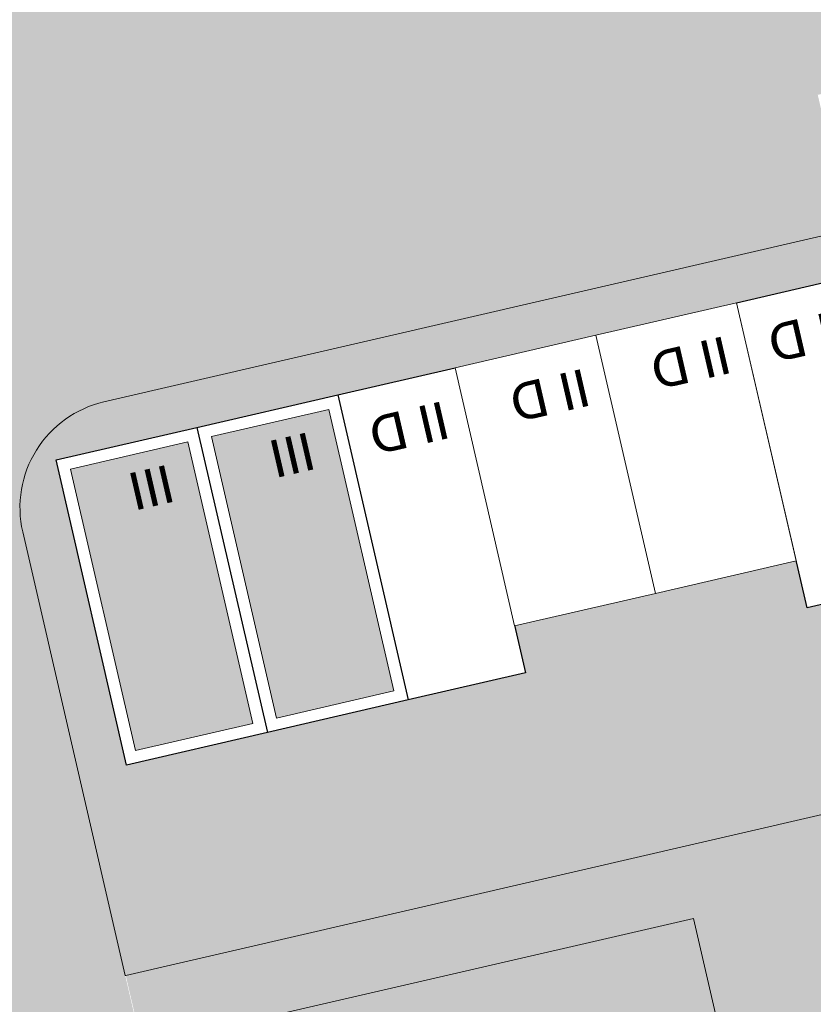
# Model space of a CAD drawing. Header units: metres. Extents: x -862 to 1262, y -354 to 644.
# Tile 192 of 256: x -196 to -163, y -6 to 35. Entities that reach past the tile are written whole.
import ezdxf

# ---------------------------------------------------------------- set-up
doc = ezdxf.new("R2010")
doc.units = ezdxf.units.M
doc.header["$LTSCALE"] = 0.5
doc.set_wipeout_variables(frame=1)
doc.layers.add('BPR_Verkehr_220520', color=7, linetype='Continuous')
doc.layers.add('DZH_Baufelder West_220610', color=7, linetype='Continuous')
doc.styles.add('Calibri Light', font='calibril.ttf')

# ---------------------------------------------------------------- blocks, each defined once
blk = doc.blocks.new('Grundstücke West (2D)')
at = {"linetype": 'Continuous', "lineweight": 0, "transparency": 33554687}
h = blk.add_hatch(color=254, dxfattribs=at)
edge = h.paths.add_edge_path()
edge.add_line((-15.38201391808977, -21.35122306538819), (-78.21070397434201, -35.86645981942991))
edge.add_arc((-77.19775569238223, -40.25097071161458), 4.499999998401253, 103.0087361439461, 148.0087361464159)
edge.add_line((-81.01433567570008, -37.86691592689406), (-81.0143356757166, -37.86691592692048))
edge.add_arc((-77.19775569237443, -40.25097071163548), 4.499999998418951, 148.0087361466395, 193.0087361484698)
edge.add_line((-81.58226658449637, -41.26391899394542), (-77.32730676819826, -59.68136239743))
edge.add_line((-77.32730676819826, -59.68136239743), (-77.3053742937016, -59.67629536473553))
edge.add_line((-77.3053742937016, -59.67629536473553), (-34.9217689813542, -49.88446196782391))
edge.add_line((-34.9217689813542, -49.88446196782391), (-27.12708295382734, -48.08366501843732))
edge.add_line((-27.12708295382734, -48.08366501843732), (-22.25540418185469, -46.95816692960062))
edge.add_line((-22.25540418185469, -46.95816692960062), (-12.33586016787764, -44.66646659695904))
edge.add_line((-12.33586016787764, -44.66646659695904), (-15.38201391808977, -21.35122306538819))
h = blk.add_hatch(color=254, dxfattribs=at)
edge = h.paths.add_edge_path()
edge.add_line((-76.65200791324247, -62.60436965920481), (-68.59821560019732, -97.46492546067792))
edge.add_arc((-27.18894605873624, -87.89819168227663), 42.49999998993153, 193.0087361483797, 193.3069566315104)
edge.add_line((-68.54786073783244, -97.68032722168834), (-45.62959895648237, -92.38554874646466))
edge.add_line((-45.62959895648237, -92.38554874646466), (-47.0927464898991, -86.0523663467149))
edge.add_line((-47.0927464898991, -86.0523663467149), (-50.6943403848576, -70.4629942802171))
edge.add_line((-50.6943403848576, -70.4629942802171), (-51.81983845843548, -65.59131550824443))
edge.add_line((-51.81983845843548, -65.59131550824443), (-53.73318521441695, -57.30946159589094))
edge.add_line((-53.73318521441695, -57.30946159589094), (-76.65200791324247, -62.60436965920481))
at = {"color": 255, "linetype": 'Continuous', "lineweight": 18, "transparency": 33554687, "flags": 128}
for points in [[(-15.38201391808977, -21.35122306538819), (-78.21070397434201, -35.86645981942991, 0.1989123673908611), (-81.01433567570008, -37.86691592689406), (-81.0143356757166, -37.86691592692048, 0.19891236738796), (-81.58226658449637, -41.26391899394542), (-77.32730676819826, -59.68136239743), (-77.3053742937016, -59.67629536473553), (-34.9217689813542, -49.88446196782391), (-27.12708295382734, -48.08366501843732), (-22.25540418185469, -46.95816692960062), (-12.33586016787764, -44.66646659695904)], [(-76.65200791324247, -62.60436965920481), (-68.59821560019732, -97.46492546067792, 0.001301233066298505), (-68.54786073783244, -97.68032722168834), (-45.62959895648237, -92.38554874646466), (-47.0927464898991, -86.0523663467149), (-50.6943403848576, -70.4629942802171), (-51.81983845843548, -65.59131550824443), (-53.73318521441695, -57.30946159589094)]]:
    blk.add_lwpolyline(points, format="xyb", close=True, dxfattribs=at)
blk = doc.blocks.new('Slab (2D)-6')
at = {"color": 255, "linetype": 'Continuous', "lineweight": 9, "transparency": 33554687}
blk.add_wipeout([(-2.291500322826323e-13, -8.881784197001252e-16), (-1.7763568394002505e-15, 12.999999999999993), (4.999999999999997, 12.999999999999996), (4.999999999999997, 8.881784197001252e-16)], dxfattribs=at)
at = {"color": 7, "linetype": 'Continuous', "lineweight": 9, "transparency": 33554687}
for p, q in [((0, 9.400000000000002), (5, 9.400000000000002)), ((-2.277216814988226e-13, 4), (5, 3.999999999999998))]:
    blk.add_line(p, q, dxfattribs=at)
at = {"color": 8, "linetype": 'Continuous', "lineweight": 9, "true_color": 0x777777, "transparency": 33554687, "flags": 128}
blk.add_lwpolyline([(-2.275957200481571e-13, -9.063735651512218e-16), (3.155443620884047e-29, 13), (5, 13), (5, 0)], close=True, dxfattribs=at)
at = {"color": 7, "linetype": 'Continuous', "lineweight": 9, "transparency": 33554687, "flags": 128}
blk.add_lwpolyline([(5, 0), (5, 13), (0, 13), (-2.275957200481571e-13, -9.063735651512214e-16), (5, 5.428454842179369e-16)], dxfattribs=at)
blk = doc.blocks.new('RH 5 x 13 - II (2D_3D) (2D)')
at = {"color": 8, "true_color": 0x777777, "transparency": 33554687}
blk.add_blockref('Slab (2D)-6', (0, 0), dxfattribs=at)
at = {"color": 255, "linetype": 'Continuous', "lineweight": 5, "transparency": 33554687}
blk.add_wipeout([(0, 13), (5, 13), (5, 0), (0, 0)], dxfattribs=at)
at = {"color": 7, "linetype": 'Continuous', "lineweight": 25, "transparency": 33554687, "flags": 128}
blk.add_lwpolyline([(0, 13), (5, 13), (5, 0), (0, 0)], close=True, dxfattribs=at)
at = {"color": 7, "transparency": 33554687, "insert": (2.405184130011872, 2.006361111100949), "char_height": 1.559479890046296, "width": 3.810368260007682, "attachment_point": 5, "line_spacing_factor": 1.163780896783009, "style": 'Calibri Light'}
blk.add_mtext('II D', dxfattribs=at)
blk = doc.blocks.new('Slab (2D)-8')
at = {"color": 255, "linetype": 'Continuous', "lineweight": 9, "transparency": 33554687}
blk.add_wipeout([(0, 13), (6, 13), (6, 0), (0, 0)], dxfattribs=at)
at = {"color": 8, "linetype": 'Continuous', "lineweight": 9, "true_color": 0x777777, "transparency": 33554687, "flags": 128}
blk.add_lwpolyline([(0, 13), (6, 13), (6, 0), (0, 0)], close=True, dxfattribs=at)
at = {"color": 255, "linetype": 'Continuous', "lineweight": 9, "transparency": 33554687}
blk.add_wipeout([(0, 13), (6, 13), (6, 0), (0, 0)], dxfattribs=at)
at = {"color": 8, "linetype": 'Continuous', "lineweight": 9, "true_color": 0x777777, "transparency": 33554687, "flags": 128}
blk.add_lwpolyline([(0, 13), (6, 13), (6, 0), (0, 0)], close=True, dxfattribs=at)
at = {"color": 255, "linetype": 'Continuous', "lineweight": 9, "transparency": 33554687}
blk.add_wipeout([(0, 13), (6, 13), (6, 0), (0, 0)], dxfattribs=at)
at = {"color": 8, "linetype": 'Continuous', "lineweight": 9, "true_color": 0x777777, "transparency": 33554687, "flags": 128}
blk.add_lwpolyline([(0, 13), (6, 13), (6, 0), (0, 0)], close=True, dxfattribs=at)
blk = doc.blocks.new('DH 6 x 13 - III FD (2D_3D (2D)')
at = {"color": 8, "true_color": 0x777777, "transparency": 33554687}
blk.add_blockref('Slab (2D)-8', (0, 0), dxfattribs=at)
at = {"color": 255, "linetype": 'Continuous', "lineweight": 25, "transparency": 33554687}
blk.add_wipeout([(0, 13), (6, 13), (6, 0), (0, 0)], dxfattribs=at)
at = {"linetype": 'Continuous', "lineweight": 0, "true_color": 0xfbf8f0, "transparency": 33554661}
blk.add_hatch(color=7, dxfattribs=at).paths.add_polyline_path([(0.5, 12.5), (5.5, 12.5), (5.5, 0.5), (0.5, 0.5)])
at = {"color": 7, "linetype": 'Continuous', "lineweight": 25, "transparency": 33554687, "flags": 128}
blk.add_lwpolyline([(0, 13), (6, 13), (6, 0), (0, 0)], close=True, dxfattribs=at)
at = {"color": 9, "linetype": 'Continuous', "lineweight": 9, "transparency": 33554661, "flags": 128}
blk.add_lwpolyline([(0.5, 12.5), (5.5, 12.5), (5.5, 0.5), (0.5, 0.5)], close=True, dxfattribs=at)
at = {"color": 7, "transparency": 33554687, "insert": (2.405184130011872, 2.006361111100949), "char_height": 1.559479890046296, "width": 3.810368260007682, "attachment_point": 5, "line_spacing_factor": 1.163780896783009, "style": 'Calibri Light'}
blk.add_mtext('III', dxfattribs=at)
blk = doc.blocks.new('Slab (2D)-7')
at = {"color": 255, "linetype": 'Continuous', "lineweight": 9, "transparency": 33554687}
blk.add_wipeout([(5.999999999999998, 10.999999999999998), (5.999999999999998, 8.881784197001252e-16), (-2.2737367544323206e-13, -8.881784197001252e-16), (0, 10.999999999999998)], dxfattribs=at)
at = {"color": 7, "linetype": 'Continuous', "lineweight": 9, "transparency": 33554687}
for p, q in [((-4.678797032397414e-15, 9.399999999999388), (6, 9.39999999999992)), ((1.059003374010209e-13, 3.999999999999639), (6, 3.99999999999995)), ((1.055224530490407e-13, 3.999999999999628), (6, 3.999999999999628))]:
    blk.add_line(p, q, dxfattribs=at)
at = {"color": 8, "linetype": 'Continuous', "lineweight": 9, "true_color": 0x777777, "transparency": 33554687, "flags": 128}
blk.add_lwpolyline([(6, 11), (6, 0), (-2.275957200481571e-13, -9.509376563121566e-16), (-3.155443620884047e-29, 11)], close=True, dxfattribs=at)
at = {"color": 7, "linetype": 'Continuous', "lineweight": 9, "transparency": 33554687, "flags": 128}
blk.add_lwpolyline([(-1.047772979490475e-13, 11), (-2.275957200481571e-13, -9.50937656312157e-16), (6, 3.327716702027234e-16), (6, 11), (-1.049160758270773e-13, 11)], dxfattribs=at)
blk = doc.blocks.new('RH 6 x 11 - II (2D_3D) (2D)')
at = {"color": 8, "true_color": 0x777777, "transparency": 33554687}
blk.add_blockref('Slab (2D)-7', (0, 0), dxfattribs=at)
at = {"color": 255, "linetype": 'Continuous', "lineweight": 9, "transparency": 33554687}
blk.add_wipeout([(0, 11), (5.999999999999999, 11), (5.999999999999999, 0), (0, 0)], dxfattribs=at)
at = {"color": 253, "linetype": 'Continuous', "lineweight": 9, "transparency": 33554687, "flags": 128}
blk.add_lwpolyline([(0, 11), (6, 11), (6, 0), (0, 0)], close=True, dxfattribs=at)
at = {"color": 7, "transparency": 33554687, "insert": (2.405184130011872, 2.006361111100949), "char_height": 1.559479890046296, "width": 3.810368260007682, "attachment_point": 5, "line_spacing_factor": 1.163780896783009, "style": 'Calibri Light'}
blk.add_mtext('II D', dxfattribs=at)
blk = doc.blocks.new('Baufelder West (2D)')
at = {"linetype": 'Continuous', "lineweight": 0, "transparency": 33554687}
h = blk.add_hatch(color=7, dxfattribs=at)
h.paths.add_polyline_path([(-60.56109580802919, -100.1808447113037), (-61.84106236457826, -95.85802870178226), (-56.11683980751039, -94.53556844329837), (-38.94417214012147, -90.5681876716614), (-40.33978978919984, -84.52730599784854), (-40.4748495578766, -83.94270454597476), (-47.04775839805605, -55.49210052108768), (-66.86903941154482, -60.0713872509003), (-69.94464862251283, -60.78194155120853), (-70.61994747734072, -57.85893429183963), (-67.54433826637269, -57.1483799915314), (-5.650433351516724, -42.84910552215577), (-8.709269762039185, -19.43678898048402), (-5.772007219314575, -18.75819674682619), (-5.003995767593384, -24.63836687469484), (-5.004050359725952, -24.63837896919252), (0.007670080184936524, -63.01270832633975), (0.006804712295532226, -63.01282135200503), (1.301871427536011, -72.92831493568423), (1.302249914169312, -72.92826550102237), (2.118165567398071, -79.17520728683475), (2.688011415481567, -83.53815075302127), (2.765717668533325, -84.13309759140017), (3.3744166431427, -88.79351447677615), (3.413257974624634, -89.09098943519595), (3.413269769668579, -89.09098789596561), (4.151479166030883, -94.74298284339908), (4.190318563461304, -95.04045805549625), (4.190332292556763, -95.04045626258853), (4.633231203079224, -98.43144858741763), (4.633053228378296, -98.43158079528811), (2.749850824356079, -84.01468839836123), (-18.63744004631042, -88.95576850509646), (-5.853426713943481, -106.17623985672), (-20.86567814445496, -117.3682532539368), (-37.5685783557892, -94.86891701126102), (-55.3163158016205, -98.96915546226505), (-60.56109415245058, -100.1808503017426), (-60.56109546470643, -100.180850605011)])
h.paths.add_polyline_path([(-20.76612280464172, -86.368534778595), (-0.5740665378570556, -81.70358828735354), (-5.259943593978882, -45.83791188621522), (-28.86970906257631, -51.2924476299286)])

msp = doc.modelspace()

# ---------------------------------------------------------------- hatches: boundary and pattern name
at = {"layer": 'BPR_Verkehr_220520', "linetype": 'Continuous', "lineweight": 0, "true_color": 0xece5cf, "transparency": 33554687}
msp.add_hatch(color=254, dxfattribs=at).paths.add_polyline_path([(-105.7492485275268, 56.81886275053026), (-107.6979200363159, 56.36866351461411), (-195.6362335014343, 36.05238064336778), (-194.9609346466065, 33.12937338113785), (-105.3588757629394, 53.83002935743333)])
at = {"layer": 'BPR_Verkehr_220520', "linetype": 'Continuous', "lineweight": 0, "true_color": 0xd0ced1, "transparency": 33554687}
h = msp.add_hatch(color=254, dxfattribs=at)
h.paths.add_polyline_path([(-105.3588757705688, 53.83002935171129), (-194.9609346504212, 33.12937338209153), (-194.285635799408, 30.20636611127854), (-109.8632718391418, 49.7103633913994), (-106.919213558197, 50.39052564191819), (-106.9072136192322, 50.39329797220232), (-105.2409975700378, 52.92751174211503)])
h.paths.add_polyline_path([(-191.2509006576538, 33.72991300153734), (-190.6881516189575, 31.29407362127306), (-193.1239909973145, 30.73132457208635), (-193.6867400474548, 33.16716396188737)])
h.paths.add_polyline_path([(-176.6358643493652, 37.10640728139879), (-176.073115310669, 34.67056789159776), (-178.5089546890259, 34.1078188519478), (-179.0717037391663, 36.54365823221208)])
h.paths.add_polyline_path([(-162.020828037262, 40.48290155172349), (-161.4580789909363, 38.0470621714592), (-163.8939183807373, 37.48431312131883), (-164.4566674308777, 39.92015251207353)])
h.paths.add_polyline_path([(-147.4057917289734, 43.85939583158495), (-146.843042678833, 41.42355644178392), (-149.278882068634, 40.86080740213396), (-149.8416311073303, 43.29664678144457)])
h.paths.add_polyline_path([(-132.7907554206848, 47.23589010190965), (-132.2280063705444, 44.80005071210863), (-134.6638457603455, 44.23730167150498), (-135.2265947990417, 46.67314105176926)])
h.paths.add_polyline_path([(-118.1757191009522, 50.61238437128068), (-117.6129700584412, 48.17654499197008), (-120.0488094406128, 47.61379594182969), (-120.6115584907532, 50.04963533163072)])
at = {"layer": 'BPR_Verkehr_220520', "linetype": 'Continuous', "lineweight": 0, "true_color": 0xece5cf, "transparency": 33554687}
h = msp.add_hatch(color=254, dxfattribs=at)
edge = h.paths.add_edge_path()
edge.add_arc((-197.0977371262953, 35.71473121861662), 6.000000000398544, 193.0087361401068, 283.008736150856)
edge.add_line((-195.747139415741, 29.86871669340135), (-194.2856357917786, 30.20636611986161))
edge.add_line((-194.2856357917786, 30.20636611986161), (-194.9609346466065, 33.12937338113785))
edge.add_line((-194.9609346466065, 33.12937338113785), (-195.6362335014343, 36.05238064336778))
edge.add_line((-195.6362335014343, 36.05238064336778), (-196.1234013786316, 35.93983083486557))
edge.add_line((-196.1234013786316, 35.93983083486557), (-202.9437516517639, 34.3641335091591))

# ---------------------------------------------------------------- linework, layer by layer
at = {"layer": 'BPR_Verkehr_220520', "color": 254, "linetype": 'Continuous', "true_color": 0xe4e6e5, "transparency": 33554687}
msp.add_solid([(-109.8632718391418, 49.71036339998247, 60), (-194.2856357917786, 30.20636611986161, 60), (-109.2126505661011, 44.72897440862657, 60), (-193.1601377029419, 25.33468734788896, 60)], dxfattribs=at)
at = {"layer": 'BPR_Verkehr_220520', "color": 9, "linetype": 'Continuous', "true_color": 0xb8d2a6, "transparency": 33554687}
for points in [[(-179.0717037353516, 36.5436582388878, 60), (-178.5089546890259, 34.10781885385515, 60), (-176.6358643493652, 37.10640728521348, 60), (-176.0731153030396, 34.67056789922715, 60)], [(-193.6867400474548, 33.1671639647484, 60), (-193.1239910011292, 30.73132457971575, 60), (-191.2509006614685, 33.7299130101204, 60), (-190.6881516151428, 31.29407362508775, 60)], [(-177.270906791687, 28.74897220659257, 60), (-176.7081577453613, 26.31313282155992, 60), (-174.8350674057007, 29.31172125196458, 60), (-174.272318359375, 26.87588186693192, 60)], [(-191.8859431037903, 25.37247793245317, 60), (-191.3231940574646, 22.93663854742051, 60), (-189.450103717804, 25.93522697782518, 60), (-188.8873546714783, 23.49938759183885, 60)]]:
    msp.add_solid(points, dxfattribs=at)
at = {"layer": 'BPR_Verkehr_220520', "color": 254, "linetype": 'Continuous', "true_color": 0xd0ced1, "transparency": 33554687, "extrusion": (0, 0, -1)}
for points in [[(195.7672901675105, -2.986211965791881, -60), (199.2694542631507, 13.44710088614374, -60), (199.5617789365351, 13.37967385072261, -60)], [(199.269454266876, 13.44710088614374, -60), (195.7672901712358, -2.986211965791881, -60), (199.2016955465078, 13.15485292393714, -60)], [(199.2016955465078, 13.15485292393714, -60), (195.7672901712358, -2.986211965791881, -60), (195.4072067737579, -3.21103289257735, -60)], [(196.0596148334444, -3.053638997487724, -60), (196.2841807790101, -3.413313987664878, -60), (195.4072067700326, -3.21103289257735, -60)], [(196.0596148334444, -3.053638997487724, -60), (195.4072067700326, -3.21103289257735, -60), (195.7672901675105, -2.986211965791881, -60)]]:
    msp.add_solid(points, dxfattribs=at)
at = {"layer": 'DZH_Baufelder West_220610', "color": 252, "linetype": 'Continuous', "true_color": 0x8ea381, "transparency": 33554687}
for points in [[(-191.6964131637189, 18.99900734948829), (-191.831472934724, 19.58360880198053), (-129.9899727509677, 33.25497212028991), (-129.4807007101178, 33.98843277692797)], [(-191.831472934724, 19.58360880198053), (-191.6964131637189, 18.99900734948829), (-129.4807007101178, 33.98843277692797), (-129.9899727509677, 33.25497212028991)], [(-160.7821195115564, 2.124737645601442), (-161.3667209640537, 1.989677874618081), (-166.0719605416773, 25.02162786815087), (-166.6565619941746, 24.88656809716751)], [(-161.3667209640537, 1.989677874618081), (-160.7821195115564, 2.124737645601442), (-166.6565619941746, 24.88656809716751), (-166.0719605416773, 25.02162786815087)], [(-172.5025765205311, 23.53597038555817), (-171.9179750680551, 23.67103015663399), (-167.2127354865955, 0.6390801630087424), (-166.6281340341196, 0.7741399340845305)], [(-171.9179750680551, 23.67103015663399), (-172.5025765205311, 23.53597038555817), (-166.6281340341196, 0.7741399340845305), (-167.2127354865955, 0.6390801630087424)], [(-172.4741485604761, -0.576457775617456), (-173.0587500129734, -0.7115175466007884), (-177.7639895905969, 22.32043244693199), (-178.3485910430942, 22.18537267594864)], [(-173.0587500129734, -0.7115175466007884), (-172.4741485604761, -0.576457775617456), (-178.3485910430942, 22.18537267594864), (-177.7639895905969, 22.32043244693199)], [(-183.2202698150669, 21.05987458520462), (-182.6356683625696, 21.19493435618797), (-177.9304287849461, -1.83701563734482), (-177.3458273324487, -1.701955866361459)], [(-182.6356683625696, 21.19493435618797), (-183.2202698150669, 21.05987458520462), (-177.3458273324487, -1.701955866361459), (-177.9304287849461, -1.83701563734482)], [(-183.1918418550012, -3.052553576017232), (-183.7764433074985, -3.187613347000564), (-188.4816828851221, 19.84433664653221), (-189.0662843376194, 19.70927687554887)], [(-183.7764433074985, -3.187613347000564), (-183.1918418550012, -3.052553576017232), (-189.0662843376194, 19.70927687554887), (-188.4816828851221, 19.84433664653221)], [(-190.9418367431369, -3.714051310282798), (-191.391378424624, -4.433712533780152), (-195.0617367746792, 14.11879058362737), (-195.6463382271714, 13.98373081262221)], [(-191.391378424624, -4.433712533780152), (-190.9418367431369, -3.714051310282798), (-195.6463382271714, 13.98373081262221), (-195.0617367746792, 14.11879058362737)], [(-127.087332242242, 11.03817812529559), (-126.4218642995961, 10.57611623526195), (-190.9418367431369, -3.714051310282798), (-191.391378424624, -4.433712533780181)], [(-126.4218642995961, 10.57611623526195), (-127.087332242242, 11.03817812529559), (-191.391378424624, -4.433712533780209), (-190.9418367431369, -3.714051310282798)], [(-189.9964183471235, -7.806261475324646), (-190.7160795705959, -7.356719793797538), (-168.2687310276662, -2.786539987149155), (-167.8191893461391, -2.066878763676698)], [(-190.7160795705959, -7.356719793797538), (-189.9964183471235, -7.806261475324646), (-167.8191893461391, -2.066878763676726), (-168.2687310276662, -2.786539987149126)], [(-168.2687310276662, -2.786539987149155), (-167.8191893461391, -2.066878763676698), (-160.4352643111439, -36.69342423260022), (-159.7156030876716, -37.14296591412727)], [(-167.8191893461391, -2.066878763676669), (-168.2687310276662, -2.786539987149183), (-159.7156030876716, -37.14296591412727), (-160.4352643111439, -36.69342423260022)]]:
    msp.add_solid(points, dxfattribs=at)

# ---------------------------------------------------------------- block references
at = {"layer": 'DZH_Baufelder West_220610', "color": 7, "transparency": 33554687}
msp.add_blockref('Grundstücke West (2D)', (-114.0860038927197, 55.24258282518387), dxfattribs=at)

# ---------------------------------------------------------------- next in the draw order: block references
at = {"layer": 'DZH_Baufelder West_220610', "color": 7, "transparency": 33554687, "rotation": 193.0087361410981}
for p in [(-161.1549330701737, 24.61809244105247, 8.7), (-177.7186408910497, 20.79139893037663, 8.7)]:
    msp.add_blockref('RH 5 x 13 - II (2D_3D) (2D)', p, dxfattribs=at)

# ---------------------------------------------------------------- next in the draw order: block references
for name, p in [('RH 6 x 11 - II (2D_3D) (2D)', (-171.8726263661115, 22.14199664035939, 8.7)), ('DH 6 x 13 - III FD (2D_3D (2D)', (-182.5903196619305, 19.6659008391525, 8.7))]:
    msp.add_blockref(name, p, dxfattribs=at)

# ---------------------------------------------------------------- next in the draw order: block references
for name, p in [('RH 6 x 11 - II (2D_3D) (2D)', (-166.0266118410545, 23.49259434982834, 8.7)), ('DH 6 x 13 - III FD (2D_3D (2D)', (-188.4363341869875, 18.31530312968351, 8.7))]:
    msp.add_blockref(name, p, dxfattribs=at)

# ---------------------------------------------------------------- next in the draw order: hatches: boundary and pattern name
at = {"layer": 'BPR_Verkehr_220520', "linetype": 'Continuous', "lineweight": 0, "true_color": 0xd0ced1, "transparency": 33554687}
h = msp.add_hatch(color=254, dxfattribs=at)
h.paths.add_polyline_path([(-106.2685922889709, 45.40913665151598), (-109.2126505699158, 44.72897440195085), (-193.1601377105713, 25.33468734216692), (-192.484838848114, 22.41168008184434), (-103.935863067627, 42.86904353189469), (-104.0748388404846, 43.91916932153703)])
h.paths.add_polyline_path([(-189.450103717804, 25.93522697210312), (-188.8873546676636, 23.49938759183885), (-191.3231940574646, 22.93663854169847), (-191.885943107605, 25.37247793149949)])
h.paths.add_polyline_path([(-174.8350674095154, 29.31172125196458), (-174.272318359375, 26.87588186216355), (-176.708157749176, 26.31313282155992), (-177.2709067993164, 28.7489722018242)])
h.paths.add_polyline_path([(-160.2200310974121, 32.68821552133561), (-159.6572820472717, 30.25237613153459), (-162.0931214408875, 29.68962709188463), (-162.6558704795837, 32.1254664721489)])
h.paths.add_polyline_path([(-145.6049947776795, 36.06470979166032), (-145.0422457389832, 33.62887041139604), (-147.4780851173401, 33.06612136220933), (-148.0408341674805, 35.50196075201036)])
h.paths.add_polyline_path([(-130.9899584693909, 39.44120407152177), (-130.4272094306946, 37.00536468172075), (-132.8630488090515, 36.44261564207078), (-133.4257978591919, 38.87845502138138)])
h.paths.add_polyline_path([(-116.3749221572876, 42.81769834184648), (-115.8121731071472, 40.3818589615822), (-118.2480125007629, 39.81910991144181), (-118.8107615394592, 42.25494930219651)])
at = {"layer": 'BPR_Verkehr_220520', "linetype": 'Continuous', "lineweight": 0, "true_color": 0xece5cf, "transparency": 33554687}
msp.add_hatch(color=254, dxfattribs=at).paths.add_polyline_path([(-191.8095399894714, 19.48867281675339), (-105.6201451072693, 39.40090512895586), (-105.4858076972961, 39.43194093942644), (-103.5404683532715, 39.88137035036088), (-103.9358630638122, 42.86904353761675), (-192.4848388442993, 22.41168008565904)])
at = {"layer": 'BPR_Verkehr_220520', "linetype": 'Continuous', "lineweight": 0, "true_color": 0xe4e6e5, "transparency": 33554687}
h = msp.add_hatch(color=254, dxfattribs=at)
edge = h.paths.add_edge_path()
edge.add_arc((-197.0977371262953, 35.71473121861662), 6.000000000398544, 193.0087361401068, 283.008736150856, ccw=False)
edge.add_line((-202.9437516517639, 34.3641335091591), (-202.9437493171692, 34.36412340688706))
edge.add_line((-202.9437493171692, 34.36412340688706), (-209.0648725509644, 32.94995909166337))
edge.add_line((-209.0648725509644, 32.94995909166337), (-208.9975390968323, 31.69163480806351))
edge.add_line((-208.9975390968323, 31.69163480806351), (-208.3043384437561, 18.73713490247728))
edge.add_line((-208.3043384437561, 18.73713490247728), (-208.3043384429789, 18.73713488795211))
edge.add_arc((-191.0709933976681, 19.65929832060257), 17.2580000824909, 183.0629996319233, 193.0087360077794)
edge.add_line((-207.8860799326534, 15.77452912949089), (-207.8860799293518, 15.77452911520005))
edge.add_line((-207.8860799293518, 15.77452911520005), (-201.5528975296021, 17.23767663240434))
edge.add_line((-201.5528975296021, 17.23767663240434), (-201.552897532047, 17.2376766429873))
edge.add_arc((-195.7068830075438, 18.58827435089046), 5.999999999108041, 103.00873615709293, 193.00873612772, ccw=False)
edge.add_line((-197.0574807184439, 24.43428887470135), (-197.0574807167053, 24.43428887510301))
edge.add_line((-197.0574807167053, 24.43428887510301), (-193.1601377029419, 25.33468734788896))
edge.add_line((-193.1601377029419, 25.33468734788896), (-194.2856357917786, 30.20636611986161))
edge.add_line((-194.2856357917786, 30.20636611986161), (-195.747139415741, 29.86871669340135))
at = {"layer": 'BPR_Verkehr_220520', "linetype": 'Continuous', "lineweight": 0, "true_color": 0xece5cf, "transparency": 33554687}
h = msp.add_hatch(color=254, dxfattribs=at)
edge = h.paths.add_edge_path()
edge.add_arc((-195.7068830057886, 18.58827435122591), 5.999999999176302, 103.0087361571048, 193.0087361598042)
edge.add_line((-201.5528975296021, 17.23767664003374), (-199.1170581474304, 17.80042568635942))
edge.add_line((-199.1170581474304, 17.80042568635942), (-191.8095399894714, 19.48867282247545))
edge.add_line((-191.8095399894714, 19.48867282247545), (-192.484838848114, 22.41168008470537))
edge.add_line((-192.484838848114, 22.41168008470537), (-193.1601377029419, 25.33468734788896))
edge.add_line((-193.1601377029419, 25.33468734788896), (-197.0574807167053, 24.43428887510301))
h = msp.add_hatch(color=254, dxfattribs=at)
edge = h.paths.add_edge_path()
edge.add_line((-138.6505080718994, -99.941343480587), (-139.6042257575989, -98.65665551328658))
edge.add_arc((-142.2865490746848, -95.04348597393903), 4.499983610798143, 298.6747816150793, 306.58923441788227, ccw=False)
edge.add_line((-140.1272887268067, -98.99158010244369), (-139.8359724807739, -99.42558127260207))
edge.add_line((-139.8359724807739, -99.42558127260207), (-139.8982446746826, -99.46738047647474))
edge.add_line((-139.8982446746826, -99.46738047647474), (-140.0536483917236, -99.23586096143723))
edge.add_line((-140.0536483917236, -99.23586096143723), (-140.0536483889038, -99.23586097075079))
edge.add_arc((-140.1684996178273, -99.27063445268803), 0.1199999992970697, -1.3926637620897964e-11, 16.844726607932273, ccw=False)
edge.add_line((-140.0484996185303, -99.27063445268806), (-140.0484996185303, -99.27063446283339))
edge.add_arc((-140.16849961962, -99.27063446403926), 0.1200000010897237, -129.10304429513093, 5.757552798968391e-07, ccw=False)
edge.add_line((-140.2441856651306, -99.36375601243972), (-140.1043609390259, -99.57206603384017))
edge.add_line((-140.1043609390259, -99.57206603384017), (-140.1666331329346, -99.61386523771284))
edge.add_line((-140.1666331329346, -99.61386523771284), (-140.4707183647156, -99.16084091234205))
edge.add_arc((-142.2865567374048, -95.04347148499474), 4.499999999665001, 216.5891962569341, 293.7983932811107, ccw=False)
edge.add_line((-145.8997412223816, -97.72580216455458), (-175.3994700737, -57.98873194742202))
edge.add_line((-175.3994700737, -57.98873194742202), (-175.3994700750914, -57.98873194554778))
edge.add_arc((-141.2749499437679, -32.65560885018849), 42.49999999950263, 193.0087361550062, 216.5891962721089, ccw=False)
edge.add_line((-182.684219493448, -42.22234263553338), (-182.684219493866, -42.2223426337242))
edge.add_line((-182.684219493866, -42.2223426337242), (-195.6682704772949, 13.97866383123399))
edge.add_line((-195.6682704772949, 13.97866383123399), (-195.6682704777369, 13.97866383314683))
edge.add_arc((-191.2837595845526, 14.99161211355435), 4.499999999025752, 103.0087361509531, 193.0087361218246, ccw=False)
edge.add_line((-192.2967078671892, 19.37612300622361), (-192.2967078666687, 19.37612300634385))
edge.add_line((-192.2967078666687, 19.37612300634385), (-199.1170581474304, 17.80042567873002))
edge.add_line((-199.1170581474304, 17.80042567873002), (-185.1200588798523, -42.78509167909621))
edge.add_line((-185.1200588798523, -42.78509167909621), (-185.1200588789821, -42.78509168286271))
edge.add_arc((-141.2749499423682, -32.65560884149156), 45.00000000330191, 193.0087361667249, 216.5891962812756)
edge.add_line((-177.4067947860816, -59.47891565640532), (-177.4067947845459, -59.47891565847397))
edge.add_line((-177.4067947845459, -59.47891565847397), (-144.5962615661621, -103.6757443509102))
edge.add_arc((-145.8401338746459, -97.80609515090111), 6.000000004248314, 281.9648779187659, 306.5891962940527)
edge.add_line((-142.2636929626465, -102.6236744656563), (-140.2563682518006, -101.1334907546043))
edge.add_line((-140.2563682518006, -101.1334907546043), (-138.6505080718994, -99.941343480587))
at = {"layer": 'DZH_Baufelder West_220610', "linetype": 'Continuous', "lineweight": 0, "true_color": 0x8ea381, "transparency": 33554687}
h = msp.add_hatch(color=252, dxfattribs=at)
edge = h.paths.add_edge_path()
edge.add_arc((-191.2593830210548, 14.99722688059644), 4.52501483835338, 96.98336990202, 193.0085125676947, ccw=False)
edge.add_line((-191.8095399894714, 19.48867281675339), (-191.7365912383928, 18.893123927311))
edge.add_arc((-191.2593830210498, 14.99722688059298), 3.925014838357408, 96.98336990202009, 193.0085125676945)
edge.add_line((-195.0836687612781, 14.11372246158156), (-195.668270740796, 13.97866497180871))
h = msp.add_hatch(color=252, dxfattribs=at)
edge = h.paths.add_edge_path()
edge.add_arc((-191.2593830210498, 14.99722688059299), 3.925014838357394, 96.98336990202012, 193.0085125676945, ccw=False)
edge.add_line((-191.7365912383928, 18.893123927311), (-191.8095399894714, 19.48867281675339))
edge.add_arc((-191.2593830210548, 14.99722688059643), 4.525014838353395, 96.98336990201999, 193.0085125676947)
edge.add_line((-195.668270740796, 13.9786649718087), (-195.0836687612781, 14.11372246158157))

# ---------------------------------------------------------------- next in the draw order: linework, layer by layer
at = {"layer": 'BPR_Verkehr_220520', "color": 254, "linetype": 'Continuous', "true_color": 0xece5cf, "transparency": 33554687}
msp.add_solid([(-193.6021174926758, -6.070800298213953, 60), (-199.1170581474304, 17.80042568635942, 60), (-196.0379568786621, -6.633549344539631, 60), (-201.5528975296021, 17.23767664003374, 60)], dxfattribs=at)

# ---------------------------------------------------------------- next in the draw order: block references
at = {"layer": 'DZH_Baufelder West_220610', "color": 7, "transparency": 33554687}
msp.add_blockref('Baufelder West (2D)', (-120.7714309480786, 53.42522175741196), dxfattribs=at)

doc.saveas('drawing.dxf')
